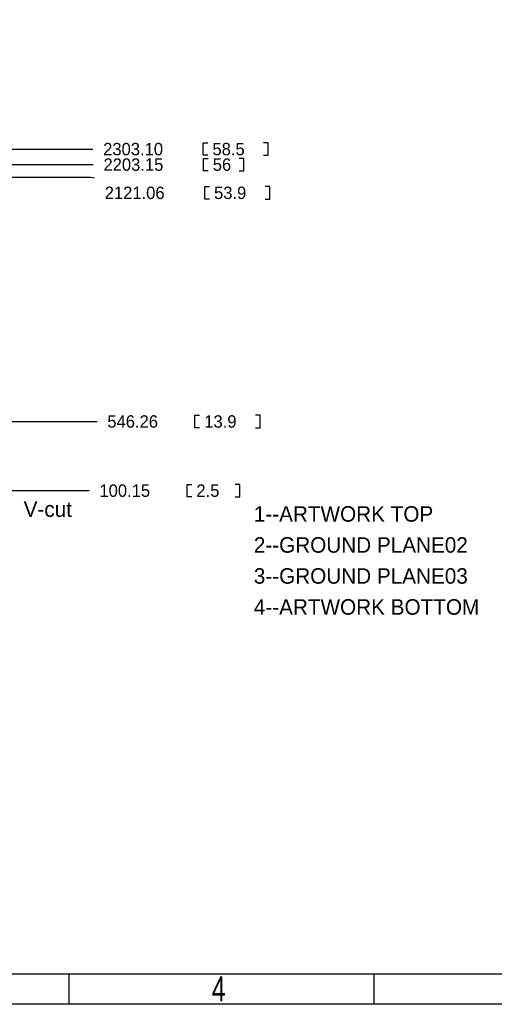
# Model space of a CAD drawing. Extents: x -38 to 372, y -82 to 205.
# Tile 5 of 29: x 108 to 186, y -82 to 80. Entities that reach past the tile are written whole.
import ezdxf

# ---------------------------------------------------------------- set-up
doc = ezdxf.new("R2010")
doc.units = 0
doc.layers.add('BOARD_GEOMETRY_DIMENSION', color=2, linetype='CONTINUOUS')
doc.layers.add('BOARD_GEOMETRY_SILKSCREEN_TOP', color=1, linetype='CONTINUOUS')

msp = doc.modelspace()

# ---------------------------------------------------------------- linework, layer by layer
at = {"layer": 'BOARD_GEOMETRY_DIMENSION'}
msp.add_lwpolyline([(-38.48354, -81.604612), (-38.48354, 205.395322), (371.516402, 205.395322), (371.516402, -81.604612)], close=True, dxfattribs=at)
for points in [[(102.5398, 58.49874), (120.4214, 58.49874)], [(139.2682, 57.48274), (138.5062, 57.48274), (138.5062, 59.51474), (139.2682, 59.51474)], [(148.4122, 57.48274), (149.1742, 57.48274), (149.1742, 59.51474), (148.4122, 59.51474)], [(139.319, 54.94401), (138.557, 54.94401), (138.557, 56.97601), (139.319, 56.97601)], [(144.399, 54.94401), (145.161, 54.94401), (145.161, 56.97601), (144.399, 56.97601)], [(5.37337, 55.96001), (120.4722, 55.96001)], [(60.783216, 53.874924), (120.0404, 53.874924), (120.6754, 53.772562)], [(139.5222, 50.3174), (138.7602, 50.3174), (138.7602, 52.3494), (139.5222, 52.3494)], [(148.6662, 50.3174), (149.4282, 50.3174), (149.4282, 52.3494), (148.6662, 52.3494)], [(137.922, 12.859004), (137.16, 12.859004), (137.16, 14.891004), (137.922, 14.891004)], [(147.066, 12.859004), (147.828, 12.859004), (147.828, 14.891004), (147.066, 14.891004)], [(60.783216, 13.875004), (121.1072, 13.875004)], [(136.6266, 1.52781), (135.8646, 1.52781), (135.8646, 3.55981), (136.6266, 3.55981)], [(143.7386, 1.52781), (144.5006, 1.52781), (144.5006, 3.55981), (143.7386, 3.55981)], [(5.37337, 2.54381), (119.8118, 2.54381)], [(-33.48355, -76.604368), (366.516412, -76.604368)], [(116.516404, -81.604612), (116.516404, -76.604368)], [(166.516558, -76.604368), (166.516558, -81.604612)]]:
    msp.add_lwpolyline(points, dxfattribs=at)
at = {"layer": 'BOARD_GEOMETRY_SILKSCREEN_TOP'}
msp.add_lwpolyline([(-38.48354, -81.604612), (-38.48354, 205.395322), (371.516402, 205.395322), (371.516402, -81.604612)], close=True, dxfattribs=at)
for points in [[(-33.48355, -76.604368), (366.516412, -76.604368)], [(116.516404, -81.604612), (116.516404, -76.604368)], [(166.516558, -76.604368), (166.516558, -81.604612)]]:
    msp.add_lwpolyline(points, dxfattribs=at)

# ---------------------------------------------------------------- texts
at = {"layer": 'BOARD_GEOMETRY_DIMENSION'}
for s, height, p in [('2303.10', 2.032, (122.0978, 57.48274)), ('58.5', 2.032, (140.0302, 57.48274)), ('2203.15', 2.032, (122.1486, 54.94401)), ('56', 2.032, (140.081, 54.94401)), ('2121.06', 2.032, (122.3518, 50.3174)), ('53.9', 2.032, (140.2842, 50.3174)), ('546.26', 2.032, (122.7836, 12.859004)), ('13.9', 2.032, (138.684, 12.859004)), ('100.15', 2.032, (121.4882, 1.52781)), ('2.5', 2.032, (137.3886, 1.52781)), ('V-cut', 2.54, (109.0549, -1.760982)), ('1--ARTWORK TOP', 2.54, (146.812, -2.54)), ('2--GROUND PLANE02', 2.54, (146.812, -7.62)), ('3--GROUND PLANE03', 2.54, (146.812, -12.7)), ('4--ARTWORK BOTTOM', 2.54, (146.812, -17.78))]:
    msp.add_text(s, height=height, dxfattribs=at).set_placement(p)
at = {"layer": 'BOARD_GEOMETRY_DIMENSION', "width": 0.75}
msp.add_text('4', height=4.064, dxfattribs=at).set_placement((139.916408, -81.104232))
at = {"layer": 'BOARD_GEOMETRY_SILKSCREEN_TOP', "width": 0.75}
msp.add_text('4', height=4.064, dxfattribs=at).set_placement((139.916408, -81.104232))

doc.saveas('drawing.dxf')
